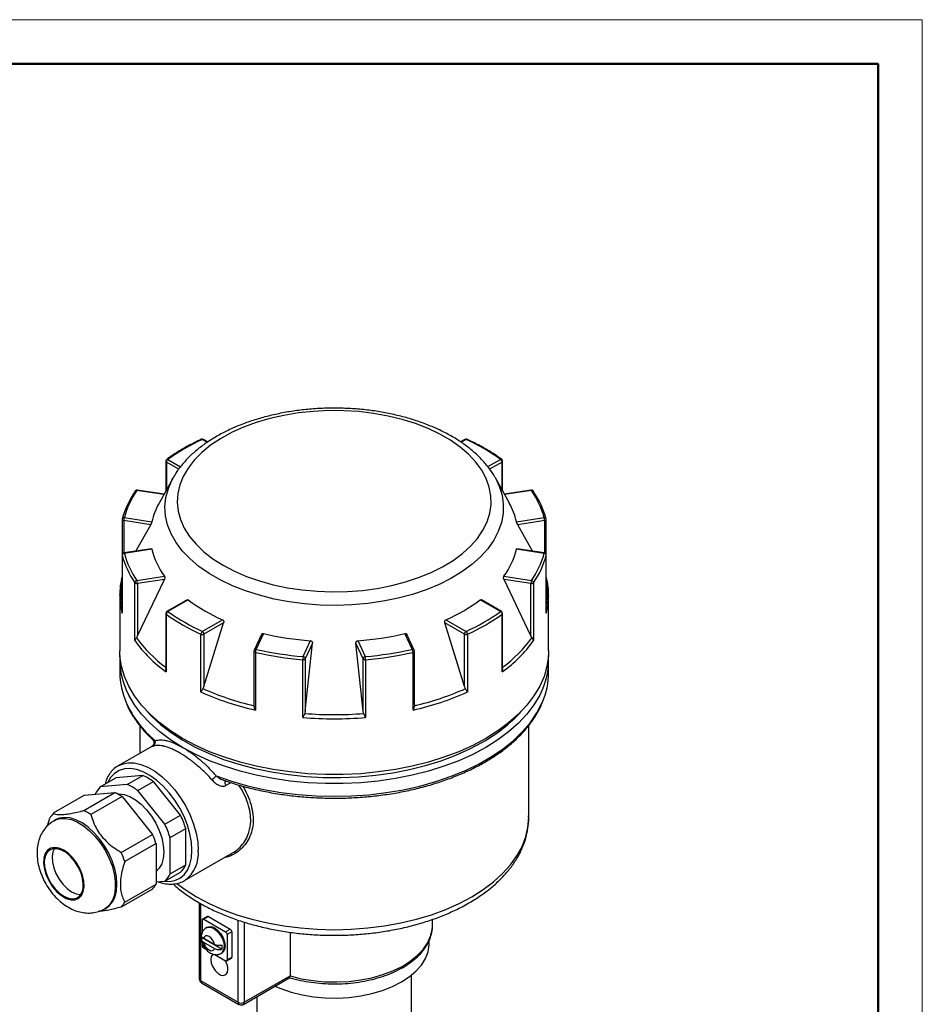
# Model space of a CAD drawing. Header units: millimetres. Extents: x 0 to 420, y 0 to 297.
# Tile 7 of 7: x 318 to 420, y 186 to 297. Entities that reach past the tile are written whole.
import ezdxf

# ---------------------------------------------------------------- set-up
doc = ezdxf.new("R2010")
doc.units = ezdxf.units.MM
doc.layers.add('ОСНОВНОЙ', color=7, linetype='Continuous', lineweight=25)

msp = doc.modelspace()

# ---------------------------------------------------------------- linework, layer by layer
at = {"color": 7, "linetype": 'Continuous', "lineweight": 18}
for p, q in [((0, 297), (420, 297)), ((420, 297), (420, 0))]:
    msp.add_line(p, q, dxfattribs=at)
at = {"color": 7, "linetype": 'Continuous', "lineweight": 50}
for p, q in [((415, 292), (20, 292)), ((415, 5), (415, 292))]:
    msp.add_line(p, q, dxfattribs=at)
at = {"color": 8, "linetype": 'Continuous', "lineweight": 25}
for p, q in [((339.12, 249.18), (338.56, 249.5)), ((368.39, 249.5), (367.84, 249.18)), ((335.9, 246.14), (334.5, 246.95)), ((334.5, 246.95), (334.5, 243.8)), ((334.68, 247.25), (336.11, 246.42)), ((370.86, 246.43), (372.28, 247.25)), ((372.46, 246.95), (371.06, 246.14)), ((372.46, 243.8), (372.46, 246.95)), ((334.21, 243.27), (331.16, 243.74)), ((375.8, 243.74), (372.75, 243.27)), ((329.67, 240.33), (329.67, 236.65)), ((377.29, 236.65), (377.29, 240.33)), ((329.49, 236.41), (329.49, 236.39)), ((377.47, 236.39), (377.47, 236.41)), ((341.79, 210.67), (341.24, 210.36)), ((338.36, 196.99), (338.36, 188.27)), ((342.61, 185.82), (342.61, 195.11)), ((343.31, 194.89), (343.31, 185.82))]:
    msp.add_line(p, q, dxfattribs=at)
at = {"color": 7, "linetype": 'Continuous', "lineweight": 25}
for p, q in [((339.19, 249.22), (338.69, 249.51)), ((368.27, 249.51), (367.77, 249.22)), ((334.43, 247.05), (334.43, 243.66)), ((372.53, 243.66), (372.53, 247.05)), ((335.25, 245.15), (333.67, 242.3)), ((335.25, 245.15), (335.28, 245.2)), ((373.29, 242.3), (371.71, 245.15)), ((334.23, 243.31), (331.2, 243.78)), ((375.76, 243.78), (372.73, 243.31)), ((329.74, 240.67), (332.85, 240.19)), ((374.1, 240.19), (377.22, 240.67)), ((329.49, 240.47), (329.49, 236.41)), ((332.72, 239.86), (329.67, 240.33)), ((331.04, 236.86), (332.72, 239.86)), ((377.29, 240.33), (374.24, 239.86)), ((375.92, 236.86), (374.24, 239.86)), ((377.47, 236.41), (377.47, 240.47)), ((329.49, 236.41), (329.49, 229.94)), ((329.49, 236.39), (329.49, 229.85)), ((332.81, 237.14), (329.7, 236.66)), ((332.85, 237.1), (329.74, 236.61)), ((377.22, 236.61), (374.1, 237.1)), ((377.26, 236.66), (374.14, 237.14)), ((377.47, 229.94), (377.47, 236.41)), ((377.47, 229.85), (377.47, 236.39)), ((331.16, 233.55), (334.28, 234.03)), ((372.68, 234.03), (375.8, 233.55)), ((330.93, 226.75), (330.93, 233.29)), ((331.23, 227.29), (334.27, 233.67)), ((334.27, 233.67), (331.23, 233.2)), ((331.23, 233.2), (331.23, 227.29)), ((375.73, 227.29), (372.69, 233.67)), ((375.73, 233.2), (372.69, 233.67)), ((375.73, 227.29), (375.73, 233.2)), ((376.03, 233.29), (376.03, 226.75)), ((329.23, 231.9), (329.23, 231.95)), ((329.23, 231.9), (329.23, 225.58)), ((377.73, 225.58), (377.73, 231.9)), ((377.73, 231.9), (377.73, 231.85)), ((336.83, 231.36), (334.55, 230.04)), ((336.96, 231.35), (334.68, 230.03)), ((372.28, 230.03), (370, 231.35)), ((372.41, 230.04), (370.13, 231.36)), ((334.43, 229.83), (334.43, 223.58)), ((334.48, 229.74), (334.48, 223.2)), ((372.48, 223.2), (372.48, 229.74)), ((372.53, 223.58), (372.53, 229.83)), ((338.56, 227.79), (340.85, 229.1)), ((338.74, 221.57), (340.97, 228.77)), ((340.97, 228.77), (338.74, 227.48)), ((368.22, 221.57), (365.99, 228.77)), ((368.22, 227.48), (365.99, 228.77)), ((366.11, 229.1), (368.39, 227.79)), ((331.23, 227.29), (331.1, 227.07)), ((338.41, 220.93), (338.41, 227.47)), ((338.74, 227.48), (338.74, 221.57)), ((345.25, 227.44), (344.43, 225.66)), ((345.49, 227.56), (344.65, 225.76)), ((362.31, 225.76), (361.47, 227.56)), ((362.53, 225.66), (361.71, 227.44)), ((368.22, 221.57), (368.22, 227.48)), ((368.55, 227.47), (368.55, 220.93)), ((375.86, 227.07), (375.73, 227.29)), ((349.96, 224.94), (350.8, 226.74)), ((350.21, 218.78), (351.02, 226.45)), ((351.02, 226.45), (350.21, 224.7)), ((356.75, 218.78), (355.94, 226.45)), ((356.75, 224.7), (355.94, 226.45)), ((356.16, 226.74), (356.99, 224.94)), ((344.4, 225.55), (344.4, 219.53)), ((344.56, 225.42), (344.56, 218.88)), ((362.4, 218.88), (362.4, 225.42)), ((362.56, 219.53), (362.56, 225.55)), ((329.23, 224.56), (329.23, 223.13)), ((349.93, 218.05), (349.93, 224.59)), ((350.21, 224.7), (350.21, 218.78)), ((356.75, 218.78), (356.75, 224.7)), ((357.03, 224.59), (357.03, 218.05)), ((377.73, 223.13), (377.73, 224.56)), ((338.74, 221.57), (338.63, 221.31)), ((368.33, 221.31), (368.22, 221.57)), ((344.41, 219.38), (344.41, 219.53)), ((362.55, 219.53), (362.55, 219.38)), ((350.21, 218.78), (350.14, 218.5)), ((356.81, 218.5), (356.75, 218.78)), ((331.48, 217.13), (331.48, 213.98)), ((375.48, 206.73), (375.48, 217.14)), ((332.85, 214.78), (329.05, 212.58)), ((327.02, 210.19), (328.79, 211.21)), ((331.85, 211.48), (328.79, 211.21)), ((330.08, 210.46), (331.85, 211.48)), ((331.27, 209.78), (333.03, 210.8)), ((336.09, 206.99), (333.03, 210.8)), ((325.15, 207.52), (328.68, 209.56)), ((325.24, 209.26), (328.68, 209.56)), ((330.08, 210.46), (327.02, 210.19)), ((334.33, 205.97), (331.27, 209.78)), ((325.24, 209.26), (321.71, 207.21)), ((329.49, 209.1), (325.95, 207.06)), ((329.49, 209.1), (332.93, 204.82)), ((321.05, 205.79), (321.31, 206.64)), ((321.97, 206.47), (321.79, 206.37)), ((334.33, 205.97), (336.09, 206.99)), ((334.92, 204.45), (336.69, 205.47)), ((336.69, 201.39), (336.69, 205.47)), ((329.39, 202.78), (332.93, 204.82)), ((334.92, 200.37), (334.92, 204.45)), ((333.33, 203.79), (329.79, 201.74)), ((333.33, 203.79), (333.33, 199.2)), ((336.55, 199.59), (341.98, 202.73)), ((334.33, 199.53), (336.09, 200.55)), ((334.92, 200.37), (336.69, 201.39)), ((333.33, 199.44), (334.33, 199.53)), ((332.93, 198.63), (329.39, 196.59)), ((329.79, 197.16), (333.33, 199.2)), ((327.54, 196.41), (327.72, 196.51)), ((338.22, 197.08), (338.22, 188.48)), ((338.54, 195.11), (338.54, 193.69)), ((339.12, 195.53), (338.59, 195.23)), ((339.25, 195.52), (338.72, 195.21)), ((338.72, 195.21), (341.19, 193.78)), ((339.25, 195.52), (341.72, 194.09)), ((364.6, 194.54), (364.6, 195.21)), ((339.12, 194.32), (339.01, 194.26)), ((341.19, 193.78), (341.72, 194.09)), ((364.6, 194.32), (364.6, 194.54)), ((338.54, 193.14), (340.81, 191.82)), ((339.94, 192.36), (338.69, 193.08)), ((341.9, 193.78), (341.37, 193.48)), ((341.37, 193.48), (341.37, 190.62)), ((341.9, 193.78), (341.9, 190.93)), ((348.49, 193.75), (348.49, 188.81)), ((364.23, 192.51), (364.23, 192.85)), ((338.54, 192.65), (338.54, 192.25)), ((338.69, 192.63), (339.94, 191.91)), ((338.72, 191.95), (339.06, 191.75)), ((339.97, 191.22), (341.19, 190.52)), ((340.69, 191.35), (340.79, 191.42)), ((341.32, 190.51), (341.85, 190.81)), ((341.37, 190.62), (341.9, 190.93)), ((343.21, 185.59), (348.45, 188.62)), ((343.31, 185.82), (348.49, 188.81)), ((362.23, 182.1), (362.23, 188.9)), ((338.36, 188.27), (342.61, 185.82)), ((338.47, 188.04), (342.71, 185.59)), ((344.73, 186.47), (344.73, 182.1))]:
    msp.add_line(p, q, dxfattribs=at)
at = {"color": 7, "linetype": 'Continuous', "lineweight": 25, "flags": 128}
for points in [[(340.92, 235.27), (342.19, 234.6), (343.57, 234.01), (345.03, 233.5), (346.58, 233.07), (348.19, 232.73), (349.86, 232.48), (351.55, 232.33), (353.26, 232.27), (354.98, 232.3), (356.68, 232.43), (358.35, 232.66), (359.98, 232.98), (361.54, 233.38), (363.03, 233.88), (364.43, 234.45), (365.73, 235.1), (366.92, 235.81), (367.98, 236.59), (368.9, 237.43), (369.68, 238.31), (370.31, 239.23), (370.78, 240.19), (371.09, 241.16), (371.23, 242.15), (371.21, 243.14), (371.02, 244.12), (370.67, 245.1), (370.16, 246.04), (369.5, 246.95), (368.68, 247.83), (367.72, 248.65), (366.63, 249.41), (365.42, 250.11), (364.09, 250.74), (362.67, 251.3), (361.16, 251.77), (359.58, 252.15), (357.94, 252.45), (356.26, 252.65), (354.55, 252.76), (352.84, 252.77), (351.12, 252.68), (349.44, 252.51), (347.79, 252.23), (346.19, 251.87), (344.66, 251.42), (343.21, 250.89), (341.86, 250.28), (340.62, 249.59), (339.5, 248.85), (338.5, 248.04), (337.65, 247.18), (336.95, 246.27), (336.4, 245.33), (336.01, 244.37), (335.78, 243.39), (335.72, 242.4), (335.82, 241.41), (336.09, 240.43), (336.52, 239.47), (337.11, 238.54), (337.85, 237.65), (338.74, 236.8), (339.76, 236), (340.92, 235.27)], [(371.66, 245.23), (371.67, 245.22), (371.71, 245.15)], [(336.33, 215.68), (334.97, 216.53), (333.74, 217.44), (332.65, 218.41), (331.69, 219.43), (330.89, 220.49), (330.24, 221.58), (329.75, 222.7), (329.42, 223.85), (329.25, 225), (329.23, 225.58)], [(377.73, 225.58), (377.71, 225), (377.54, 223.85), (377.21, 222.7), (376.72, 221.58), (376.07, 220.49), (375.27, 219.43), (374.31, 218.41), (373.21, 217.44), (371.98, 216.53), (370.63, 215.68), (369.15, 214.89), (367.57, 214.18), (365.89, 213.55), (364.13, 213), (362.29, 212.54), (360.4, 212.16), (358.46, 211.88), (356.48, 211.69), (354.48, 211.59), (352.48, 211.59), (350.48, 211.69), (348.5, 211.88), (346.56, 212.16), (344.66, 212.54), (342.83, 213), (341.07, 213.55), (339.39, 214.18), (337.81, 214.89), (336.33, 215.68)], [(328.96, 209.42), (329.1, 209.42), (329.71, 209.35), (330.35, 209.11), (331, 208.74), (331.64, 208.23), (332.25, 207.6), (332.81, 206.89), (333.29, 206.1), (333.68, 205.27), (333.97, 204.43), (334.15, 203.6), (334.21, 202.82), (334.15, 202.1), (333.97, 201.48), (333.68, 200.98), (333.33, 200.63)], [(328.36, 201.81), (327.97, 202.69), (327.48, 203.53), (326.92, 204.32), (326.3, 205.03), (325.64, 205.63), (324.96, 206.12), (324.27, 206.47), (323.6, 206.68), (322.96, 206.74), (322.38, 206.65), (321.97, 206.47)], [(320.91, 200.19), (321.23, 199.51), (321.63, 198.88), (322.11, 198.33), (322.63, 197.89), (323.16, 197.58), (323.68, 197.42), (324.16, 197.42), (324.57, 197.58), (324.89, 197.89), (325.1, 198.34), (325.19, 198.89), (325.16, 199.52), (325.01, 200.2), (324.74, 200.89), (324.37, 201.55), (323.93, 202.15), (323.43, 202.65), (322.9, 203.02), (322.37, 203.26), (321.87, 203.34), (321.42, 203.26), (321.05, 203.02), (320.79, 202.64), (320.63, 202.14), (320.6, 201.54), (320.7, 200.88), (320.91, 200.19)], [(324.81, 200.54), (324.5, 201.19), (324.11, 201.8), (323.65, 202.33), (323.15, 202.76), (322.64, 203.05), (322.14, 203.2), (321.68, 203.2), (321.29, 203.05), (320.98, 202.75), (320.78, 202.32), (320.69, 201.79), (320.72, 201.18), (320.87, 200.53), (321.12, 199.87), (321.48, 199.24), (321.9, 198.66), (322.39, 198.18), (322.9, 197.82), (323.41, 197.59), (323.89, 197.52), (324.32, 197.6), (324.67, 197.82), (324.93, 198.19), (325.07, 198.67), (325.1, 199.24), (325.01, 199.88), (324.81, 200.54)], [(321.84, 203.22), (321.66, 202.83), (321.57, 202.3), (321.6, 201.69), (321.75, 201.04), (322.01, 200.38), (322.36, 199.75), (322.79, 199.17), (323.27, 198.69), (323.78, 198.33), (324.29, 198.1), (324.77, 198.03), (324.84, 198.03)], [(327.72, 196.51), (328.04, 196.75), (328.42, 197.2), (328.69, 197.77), (328.86, 198.45), (328.91, 199.21), (328.84, 200.04), (328.66, 200.92), (328.36, 201.81)], [(339.12, 194.32), (339.26, 194.37), (339.59, 194.38), (339.96, 194.23), (340.32, 193.96), (340.65, 193.57), (340.91, 193.12), (341.08, 192.64), (341.14, 192.18)], [(339.94, 192.36), (339.85, 192.63), (339.71, 192.88), (339.52, 193.1), (339.32, 193.25), (339.12, 193.33), (338.93, 193.33), (338.79, 193.24), (338.69, 193.08)], [(338.69, 192.63), (338.79, 192.37), (338.93, 192.11), (339.12, 191.9), (339.32, 191.74), (339.52, 191.66), (339.71, 191.67), (339.85, 191.75), (339.94, 191.91)], [(346.78, 187.65), (347.44, 187.37), (348.6, 186.98), (349.84, 186.67), (351.13, 186.45), (352.47, 186.33), (353.82, 186.3), (355.16, 186.38), (356.48, 186.55), (357.75, 186.81), (358.95, 187.17), (360.07, 187.6), (361.08, 188.12), (361.97, 188.7), (362.73, 189.35), (363.34, 190.04), (363.8, 190.78), (364.1, 191.54), (364.22, 192.31), (364.23, 192.51)], [(339.8, 191.3), (339.74, 191.26), (339.57, 191.02), (339.51, 190.67), (339.57, 190.25), (339.74, 189.82), (340, 189.42), (340.32, 189.1), (340.65, 188.91), (340.97, 188.86), (341.23, 188.96), (341.4, 189.2), (341.46, 189.55), (341.46, 189.55)]]:
    msp.add_lwpolyline(points, dxfattribs=at)
at = {"color": 8, "linetype": 'Continuous', "lineweight": 25, "flags": 128}
for points in [[(371.71, 245.15), (372.15, 244.22), (372.46, 243.2), (372.61, 242.17), (372.59, 241.13), (372.4, 240.1), (372.04, 239.09), (371.52, 238.1), (370.85, 237.14), (370.02, 236.22), (369.04, 235.35), (367.93, 234.54), (366.69, 233.79), (365.34, 233.11), (363.88, 232.5), (362.33, 231.98), (360.7, 231.55), (359.01, 231.2), (357.27, 230.95), (355.49, 230.79), (353.7, 230.73), (351.91, 230.77), (350.13, 230.9), (348.38, 231.13), (346.68, 231.45), (345.03, 231.87), (343.46, 232.37), (341.98, 232.95), (340.59, 233.61), (339.32, 234.34), (338.18, 235.14), (337.17, 236), (336.3, 236.9), (335.59, 237.85), (335.03, 238.84), (334.63, 239.85), (334.4, 240.88), (334.34, 241.91), (334.44, 242.94), (334.72, 243.97), (335.15, 244.97), (335.25, 245.15)], [(331.16, 243.74), (331.17, 243.76), (331.19, 243.78), (331.2, 243.78), (331.2, 243.78)], [(375.8, 243.74), (375.78, 243.76), (375.77, 243.78), (375.76, 243.78), (375.76, 243.78)], [(329.49, 240.47), (329.49, 240.46), (329.49, 240.44), (329.51, 240.41), (329.53, 240.39), (329.56, 240.37), (329.59, 240.35), (329.63, 240.34), (329.67, 240.33)], [(377.29, 240.33), (377.33, 240.34), (377.37, 240.35), (377.4, 240.37), (377.43, 240.39), (377.45, 240.41), (377.46, 240.44), (377.47, 240.46), (377.47, 240.47)], [(329.74, 236.61), (329.73, 236.64), (329.71, 236.65), (329.7, 236.66), (329.7, 236.66)], [(377.22, 236.61), (377.23, 236.64), (377.25, 236.65), (377.26, 236.66), (377.26, 236.66)], [(362.4, 225.42), (362.44, 225.43), (362.47, 225.45), (362.51, 225.47), (362.53, 225.49), (362.55, 225.51), (362.55, 225.54), (362.56, 225.55)], [(336.33, 214.66), (334.97, 215.51), (333.74, 216.42), (332.65, 217.39), (331.69, 218.41), (330.89, 219.47), (330.24, 220.56), (329.94, 221.2)], [(376.98, 221.11), (376.72, 220.56), (376.07, 219.47), (375.27, 218.41), (374.31, 217.39), (373.21, 216.42), (371.98, 215.51), (370.63, 214.66), (369.15, 213.87), (367.57, 213.16), (365.89, 212.53), (364.13, 211.98), (362.29, 211.52), (360.4, 211.14), (358.46, 210.86), (356.48, 210.67), (354.48, 210.57), (352.48, 210.57), (350.48, 210.67), (348.5, 210.86), (346.56, 211.14), (344.66, 211.52), (342.83, 211.98), (341.07, 212.53), (339.39, 213.16), (337.81, 213.87), (336.33, 214.66)], [(340.14, 211.44), (341.86, 210.84), (343.66, 210.33), (345.53, 209.9), (347.45, 209.57), (349.42, 209.33), (351.41, 209.18), (353.41, 209.13), (355.42, 209.17), (357.41, 209.31), (359.37, 209.55), (361.3, 209.88), (363.17, 210.29), (364.97, 210.8), (366.7, 211.39), (368.33, 212.06), (369.87, 212.81), (371.29, 213.63), (372.59, 214.51), (373.76, 215.45), (374.79, 216.45), (375.67, 217.49), (376.4, 218.56), (376.98, 219.67), (377.03, 219.79)], [(332.32, 218.74), (332.79, 218.23), (333.84, 217.26), (335.02, 216.34), (336.34, 215.48), (337.77, 214.68), (339.32, 213.96), (340.96, 213.31), (342.7, 212.75), (344.51, 212.27), (346.38, 211.88), (348.3, 211.58), (350.26, 211.38), (352.24, 211.27), (354.23, 211.26), (356.21, 211.35), (358.17, 211.53), (360.11, 211.8), (361.99, 212.17), (363.82, 212.62), (365.57, 213.16), (367.24, 213.79), (368.81, 214.49), (370.27, 215.27)], [(329.04, 212.58), (329.49, 212.78), (330.14, 212.92), (330.86, 212.9), (331.62, 212.74), (332.4, 212.42), (333.19, 211.96), (333.98, 211.37), (334.73, 210.67), (335.45, 209.86), (336.1, 208.96), (336.68, 208.01), (337.18, 207), (337.57, 205.98), (337.86, 204.96), (338.04, 203.97), (338.1, 203.02)], [(337.39, 203.02), (337.33, 203.93), (337.16, 204.88), (336.88, 205.86), (336.49, 206.83), (336.01, 207.79), (335.44, 208.69), (334.81, 209.54), (334.12, 210.29), (333.38, 210.95), (332.63, 211.48), (331.87, 211.89), (331.13, 212.15), (330.42, 212.27), (329.75, 212.23), (329.15, 212.05), (328.62, 211.72), (328.19, 211.26), (327.85, 210.67)], [(341.24, 210.36), (341.18, 210.49), (341.16, 210.61), (341.16, 210.73), (341.18, 210.83), (341.24, 210.89), (341.25, 210.9)], [(321.79, 206.37), (321.94, 206.45), (322.48, 206.61), (323.1, 206.63), (323.75, 206.49), (324.43, 206.21), (325.12, 205.79), (325.8, 205.24), (326.44, 204.59), (327.04, 203.84), (327.56, 203.02), (328, 202.15), (328.35, 201.26), (328.58, 200.37), (328.71, 199.52), (328.72, 198.72), (328.61, 197.99), (328.39, 197.36), (328.06, 196.85), (327.64, 196.47), (327.54, 196.41)], [(369.04, 197.75), (370.33, 198.57), (371.5, 199.45), (372.53, 200.38), (373.42, 201.37), (374.15, 202.39), (374.73, 203.45), (375.14, 204.53), (375.4, 205.63), (375.48, 206.73)], [(334.22, 199.52), (334.81, 199.49), (335.44, 199.6), (336.01, 199.86), (336.49, 200.25), (336.88, 200.78), (337.16, 201.43), (337.33, 202.18), (337.39, 203.02)], [(335.69, 199.26), (336.63, 198.57), (337.92, 197.75), (339.34, 197), (340.86, 196.33), (342.48, 195.73), (344.18, 195.22), (345.95, 194.8), (347.79, 194.47), (349.66, 194.23), (351.56, 194.08), (353.48, 194.03), (355.4, 194.08), (357.3, 194.23), (359.17, 194.47), (361, 194.8), (362.78, 195.22), (364.48, 195.73), (366.1, 196.33), (367.62, 197), (369.04, 197.75)], [(339.02, 194.26), (339.15, 194.31), (339.48, 194.32), (339.85, 194.17), (340.22, 193.89), (340.55, 193.51), (340.81, 193.06), (340.98, 192.58), (341.03, 192.12)], [(348.49, 188.8), (349.74, 188.49), (351.05, 188.27), (352.4, 188.14), (353.76, 188.12), (355.12, 188.18), (356.45, 188.35), (357.74, 188.6), (358.97, 188.95), (360.11, 189.38), (361.15, 189.89), (362.08, 190.46), (362.88, 191.1), (363.54, 191.79), (364.04, 192.52), (364.39, 193.29), (364.57, 194.07), (364.6, 194.32)]]:
    msp.add_lwpolyline(points, dxfattribs=at)
at = {"color": 7, "linetype": 'Continuous', "lineweight": 25}
for centre, radius, start, end in [((347.86, 228.91), 22.59, 114.2933, 125.7014), ((338.56, 249.29), 0.25, 60.0027, 114.6025), ((368.39, 249.29), 0.25, 65.3975, 119.9973), ((359.1, 228.91), 22.59, 54.2986, 65.7067), ((334.68, 247.05), 0.25, 126.048, 180), ((334.88, 246.93), 0.384, 122.6055, 177.3945), ((372.08, 246.93), 0.384, 2.6055, 57.3945), ((372.28, 247.05), 0.25, 0, 53.952), ((338.97, 237.97), 9.8, 145.0677, 165.1354), ((339.12, 238.18), 9.7, 145.0677, 165.1354), ((331.08, 243.59), 0.153, 145.9841, 180.8886), ((331.16, 243.53), 0.25, 81.207, 145.5839), ((375.8, 243.53), 0.25, 34.4161, 98.793), ((367.84, 238.18), 9.7, 14.8646, 34.9323), ((375.88, 243.59), 0.153, 359.1114, 34.0159), ((367.99, 237.97), 9.8, 14.8646, 34.9323), ((340.65, 238.39), 8, 150.7195, 167.0124), ((366.31, 238.39), 8, 12.9876, 29.2805), ((330.63, 240.33), 0.954, 158.7728, 179.8941), ((376.33, 240.33), 0.954, 0.1059, 21.2272), ((329.74, 240.47), 0.25, 165.6178, 180), ((377.22, 240.47), 0.25, 0, 14.3822), ((329.74, 236.41), 0.25, 98.793, 180), ((329.74, 236.36), 0.253, 91.0134, 173.6471), ((338.97, 238.9), 9.8, 194.8646, 214.9323), ((339.12, 239.1), 9.7, 194.8646, 214.9323), ((341.05, 239.04), 8.42, 193.3183, 216.4786), ((365.91, 239.04), 8.42, 323.5214, 346.6817), ((367.84, 239.1), 9.7, 325.0677, 345.1354), ((367.99, 238.9), 9.8, 325.0677, 345.1354), ((377.22, 236.36), 0.253, 6.3529, 88.9866), ((377.22, 236.41), 0.25, 0, 81.207), ((331.22, 233.26), 0.29, 101.2547, 174.5295), ((331.15, 233.51), 0.317, 224.6158, 282.9898), ((330.27, 233.2), 0.954, 0.1059, 21.2272), ((376.69, 233.2), 0.954, 158.7728, 179.8941), ((375.8, 233.51), 0.317, 257.0102, 315.3842), ((375.74, 233.26), 0.29, 5.4705, 78.7453), ((348.62, 247.06), 19.57, 233.4135, 246.5918), ((358.34, 247.06), 19.57, 293.4082, 306.5865), ((334.68, 229.83), 0.25, 119.9973, 180), ((334.83, 229.72), 0.351, 116.082, 176.5413), ((347.8, 248.28), 22.83, 234.2986, 245.7067), ((347.86, 248.38), 22.59, 234.2986, 245.7067), ((359.1, 248.38), 22.59, 294.2933, 305.7014), ((359.16, 248.28), 22.83, 294.2933, 305.7014), ((372.13, 229.72), 0.351, 3.4587, 63.918), ((372.28, 229.83), 0.25, 0, 60.0027), ((338.84, 227.46), 0.429, 129.6196, 178.1925), ((338.56, 227.83), 0.389, 246.6489, 297.1522), ((338.36, 227.46), 0.384, 2.6055, 57.3945), ((353.25, 260.17), 33.53, 256.6089, 265.805), ((353.71, 260.17), 33.53, 274.195, 283.3911), ((368.6, 227.46), 0.384, 122.6055, 177.3945), ((368.39, 227.83), 0.389, 242.8478, 293.3511), ((368.12, 227.46), 0.429, 1.8075, 50.3804), ((343.06, 235.33), 14.86, 215.2743, 234.7319), ((343.09, 235.73), 14.79, 215.8294, 234.1768), ((363.9, 235.33), 14.86, 305.2681, 324.7257), ((363.86, 235.73), 14.79, 305.8232, 324.1706), ((337.7, 224.58), 8.47, 176.7219, 203.5826), ((344.65, 225.55), 0.25, 155.1015, 180), ((345.24, 225.42), 0.685, 149.9575, 179.6353), ((353.21, 263.58), 39.13, 257.2266, 265.1874), ((353.21, 263.52), 38.72, 257.2266, 265.1874), ((353.74, 263.52), 38.72, 274.8126, 282.7734), ((353.75, 263.58), 39.13, 274.8126, 282.7734), ((361.71, 225.42), 0.685, 0.3647, 30.0425), ((362.31, 225.55), 0.25, 0, 24.8985), ((369.25, 224.58), 8.48, 335.8415, 3.2649), ((351.59, 224.59), 1.66, 167.9521, 179.9995), ((349.98, 224.87), 0.284, 259.1604, 322.3591), ((349.94, 224.67), 0.271, 6.0231, 83.9752), ((357.02, 224.67), 0.271, 96.0248, 173.9769), ((356.98, 224.87), 0.284, 217.6409, 280.8396), ((355.37, 224.59), 1.66, 0.0005, 12.0479), ((337.68, 223.16), 8.45, 180.1889, 203.861), ((369.29, 223.15), 8.44, 336.4814, 359.8198), ((351.5, 249.95), 31.83, 245.7222, 257.4116), ((351.5, 250.29), 31.71, 246.0566, 257.0773), ((355.46, 249.95), 31.83, 282.5884, 294.2778), ((355.46, 250.29), 31.71, 282.9227, 293.9434), ((353.48, 260.04), 41.67, 265.4087, 274.5913), ((353.48, 259.73), 41.83, 265.1302, 274.8698), ((332.77, 215.24), 0.494, 301.8725, 22.0731), ((329.4, 205.88), 6.11, 53.6018, 66.4036), ((467.21, 65.37), 193.6, 131.0202, 131.2149), ((328.84, 208.29), 2.63, 133.6515, 156.1472), ((325.97, 203.94), 6.24, 55.7454, 64.26), ((327.64, 204.86), 6.11, 53.6018, 66.4036), ((323.68, 205.4), 2.67, 137.4038, 152.3948), ((322.44, 201.9), 6.24, 55.7454, 64.26), ((326.65, 202.45), 10.48, 16.7391, 25.6722), ((324.88, 201.43), 10.48, 16.7391, 25.6722), ((323.16, 200.44), 10.7, 18.235, 24.1764), ((319.63, 198.4), 10.7, 18.235, 24.1764), ((334.28, 202.45), 2.63, 313.6515, 336.1472), ((332.51, 201.43), 2.63, 313.6515, 336.1472), ((330.96, 200.44), 2.67, 317.4038, 332.3948), ((327.42, 198.4), 2.67, 317.4038, 332.3948), ((338.65, 195.13), 0.109, 50.7967, 189.214), ((339.18, 195.42), 0.126, 54.3824, 114.3071), ((341.52, 193.77), 0.384, 2.6055, 57.3945), ((340.99, 193.46), 0.384, 2.6055, 57.3945), ((338.93, 192.27), 0.384, 182.6055, 237.3945), ((340.33, 192.09), 0.814, 304.5077, 6.8045), ((339.29, 192.05), 1.53, 351.5797, 8.4203), ((339.41, 189.46), 2.05, 2.442, 31.7199), ((341.26, 190.6), 0.109, 230.7967, 9.214), ((341.78, 190.91), 0.12, 304.0564, 7.2558), ((338.72, 188.48), 0.5, 180, 240.0027), ((342.96, 186.51), 0.769, 242.6097, 297.3903), ((342.96, 186.03), 0.5, 240.0027, 299.9973)]:
    msp.add_arc(centre, radius, start, end, dxfattribs=at)
at = {"color": 8, "linetype": 'Continuous', "lineweight": 25}
for centre, radius, start, end in [((338.49, 249.42), 0.105, 46.8964, 108.0445), ((338.64, 249.39), 0.126, 65.6929, 125.6176), ((368.32, 249.39), 0.126, 54.3824, 114.3071), ((368.46, 249.42), 0.105, 71.9554, 133.1036), ((334.55, 247.06), 0.125, 185.4314, 245.8887), ((334.6, 247.13), 0.141, 59.3984, 122.1625), ((372.35, 247.13), 0.141, 57.8375, 120.6016), ((372.41, 247.06), 0.121, 293.2091, 355.4708), ((331.1, 243.56), 0.19, 72.4521, 141.4371), ((375.85, 243.56), 0.19, 38.5629, 107.5479), ((329.7, 240.46), 0.215, 79.6026, 161.1836), ((377.26, 240.46), 0.215, 18.8164, 100.3974), ((337.44, 232.3), 8.11, 168.7372, 191.2628), ((369.51, 232.3), 8.11, 348.7372, 11.2628), ((337.47, 231.91), 8.24, 180.061, 194.4731), ((369.49, 231.91), 8.24, 345.5283, 359.5887), ((334.54, 229.84), 0.114, 183.6488, 238.5794), ((334.6, 229.93), 0.126, 54.3824, 114.3071), ((372.36, 229.93), 0.126, 65.6929, 125.6176), ((372.42, 229.84), 0.114, 301.4206, 356.3512), ((344.57, 225.6), 0.177, 193.8224, 265.5066), ((344.6, 225.56), 0.2, 75.387, 151.733), ((362.36, 225.56), 0.2, 28.267, 104.613), ((341.06, 224.79), 12.21, 204.436, 230.0372), ((361.84, 230.36), 17.29, 299.1837, 317.7576), ((334.4, 202.63), 3.72, 305.7273, 6.1263), ((340.23, 192.02), 0.813, 304.4083, 6.8144), ((338.47, 188.5), 0.251, 185.6948, 245.6253), ((338.61, 188.25), 0.246, 173.7012, 234.9867), ((342.85, 185.8), 0.246, 173.7012, 234.9867), ((343.07, 185.8), 0.246, 305.0133, 6.2988)]:
    msp.add_arc(centre, radius, start, end, dxfattribs=at)
at = {"color": 7, "linetype": 'Continuous', "lineweight": 25}
for points, knots in [([(371.64, 245.23), (371.59, 245.33), (371.37, 245.77), (370.83, 246.49), (370.03, 247.41), (369.09, 248.27), (368.03, 249.08), (366.86, 249.83), (365.58, 250.51), (364.21, 251.11), (362.76, 251.64), (361.23, 252.09), (359.66, 252.46), (358.03, 252.74), (356.37, 252.93), (354.7, 253.04), (353.01, 253.06), (351.32, 252.99), (349.66, 252.84), (348.02, 252.59), (346.42, 252.26), (344.87, 251.85), (343.38, 251.36), (341.97, 250.78), (340.65, 250.14), (339.42, 249.41), (338.3, 248.62), (337.29, 247.76), (336.42, 246.85), (335.74, 245.99), (335.42, 245.43), (335.3, 245.21)], [0, 0, 0, 0, 0.010362, 0.044867, 0.079864, 0.11528, 0.150996, 0.186889, 0.222861, 0.25883, 0.294763, 0.330646, 0.366478, 0.402265, 0.438017, 0.473746, 0.509463, 0.545183, 0.580915, 0.616671, 0.652465, 0.688311, 0.724221, 0.760203, 0.796264, 0.832397, 0.868583, 0.904758, 0.940824, 0.976652, 1, 1, 1, 1]), ([(338.46, 249.52), (338.2, 249.4), (337.45, 249.05), (336.28, 248.41), (335.25, 247.76), (334.69, 247.36), (334.53, 247.25)], [0, 0, 0, 0, 0.17965, 0.521024, 0.862533, 1, 1, 1, 1]), ([(372.43, 247.25), (372.22, 247.4), (371.61, 247.83), (370.51, 248.51), (369.39, 249.11), (368.7, 249.43), (368.5, 249.52)], [0, 0, 0, 0, 0.179775, 0.52107, 0.862415, 1, 1, 1, 1]), ([(332.85, 240.19), (332.85, 240.17), (332.84, 240.14), (332.82, 240.07), (332.79, 240), (332.75, 239.92), (332.73, 239.88), (332.72, 239.86)], [0, 0, 0, 0, 0.191459, 0.382973, 0.574512, 0.775585, 1, 1, 1, 1]), ([(374.24, 239.86), (374.23, 239.88), (374.2, 239.93), (374.16, 240.01), (374.13, 240.09), (374.11, 240.15), (374.11, 240.18), (374.1, 240.19)], [0, 0, 0, 0, 0.233066, 0.466775, 0.683439, 0.881794, 1, 1, 1, 1]), ([(332.81, 237.13), (332.82, 237.14), (332.83, 237.14), (332.84, 237.13), (332.85, 237.1), (332.85, 237.1)], [0, 0, 0, 0, 0.191988, 0.698283, 1, 1, 1, 1]), ([(374.1, 237.1), (374.11, 237.11), (374.12, 237.13), (374.13, 237.14), (374.14, 237.14), (374.14, 237.14)], [0, 0, 0, 0, 0.489613, 0.979364, 1, 1, 1, 1]), ([(329.49, 234.02), (329.45, 233.86), (329.33, 233.32), (329.23, 232.63), (329.24, 232.1), (329.25, 231.95)], [0, 0, 0, 0, 0.2353723, 0.7909592, 1, 1, 1, 1]), ([(334.28, 234.03), (334.29, 234.01), (334.3, 233.98), (334.32, 233.91), (334.32, 233.83), (334.3, 233.75), (334.28, 233.7), (334.27, 233.67)], [0, 0, 0, 0, 0.191459, 0.382973, 0.574512, 0.775585, 1, 1, 1, 1]), ([(372.69, 233.67), (372.68, 233.7), (372.65, 233.76), (372.64, 233.85), (372.64, 233.93), (372.66, 233.99), (372.68, 234.02), (372.68, 234.03)], [0, 0, 0, 0, 0.2330663, 0.4667748, 0.6834394, 0.8817941, 1, 1, 1, 1]), ([(377.71, 231.84), (377.71, 232.08), (377.72, 232.7), (377.61, 233.43), (377.5, 233.92), (377.47, 234.03)], [0, 0, 0, 0, 0.325774, 0.848441, 1, 1, 1, 1]), ([(336.83, 231.36), (336.84, 231.36), (336.87, 231.38), (336.92, 231.37), (336.95, 231.36), (336.96, 231.35)], [0, 0, 0, 0, 0.351478, 0.757837, 1, 1, 1, 1]), ([(370, 231.35), (370.02, 231.36), (370.05, 231.38), (370.1, 231.38), (370.12, 231.36), (370.13, 231.36)], [0, 0, 0, 0, 0.3924943, 0.7850991, 1, 1, 1, 1]), ([(329.49, 229.85), (329.49, 229.85), (329.49, 229.88), (329.49, 229.91), (329.49, 229.94)], [0, 0, 0, 0, 0.0559509, 1, 1, 1, 1]), ([(377.47, 229.94), (377.47, 229.91), (377.47, 229.88), (377.47, 229.85), (377.47, 229.85)], [0, 0, 0, 0, 0.944049, 1, 1, 1, 1]), ([(340.85, 229.1), (340.87, 229.09), (340.91, 229.07), (340.95, 229.01), (340.98, 228.94), (340.99, 228.85), (340.98, 228.8), (340.97, 228.77)], [0, 0, 0, 0, 0.191459, 0.382973, 0.574512, 0.775585, 1, 1, 1, 1]), ([(365.99, 228.77), (365.98, 228.8), (365.97, 228.86), (365.98, 228.95), (366.02, 229.03), (366.07, 229.08), (366.1, 229.1), (366.11, 229.1)], [0, 0, 0, 0, 0.233066, 0.466775, 0.683439, 0.881794, 1, 1, 1, 1]), ([(345.25, 227.44), (345.27, 227.46), (345.29, 227.51), (345.37, 227.55), (345.43, 227.57), (345.47, 227.56), (345.49, 227.56)], [0, 0, 0, 0, 0.304372, 0.587026, 0.845792, 1, 1, 1, 1]), ([(361.47, 227.56), (361.5, 227.56), (361.54, 227.57), (361.61, 227.54), (361.67, 227.5), (361.7, 227.46), (361.71, 227.44)], [0, 0, 0, 0, 0.249708, 0.499486, 0.749298, 1, 1, 1, 1]), ([(331.1, 227.07), (331.04, 226.98), (330.97, 226.87), (330.94, 226.78), (330.93, 226.75), (330.93, 226.75)], [0, 0, 0, 0, 0.745349, 0.990854, 1, 1, 1, 1]), ([(350.8, 226.74), (350.82, 226.73), (350.88, 226.72), (350.94, 226.68), (350.99, 226.62), (351.02, 226.54), (351.02, 226.48), (351.02, 226.45)], [0, 0, 0, 0, 0.191459, 0.382973, 0.574512, 0.775585, 1, 1, 1, 1]), ([(355.94, 226.45), (355.94, 226.48), (355.94, 226.55), (355.97, 226.63), (356.03, 226.69), (356.1, 226.73), (356.14, 226.73), (356.16, 226.74)], [0, 0, 0, 0, 0.233066, 0.466775, 0.683439, 0.881794, 1, 1, 1, 1]), ([(376.03, 226.75), (376.03, 226.75), (376.02, 226.78), (375.99, 226.87), (375.91, 226.98), (375.86, 227.07)], [0, 0, 0, 0, 0.0091458, 0.2546505, 1, 1, 1, 1]), ([(334.48, 223.2), (334.48, 223.2), (334.47, 223.24), (334.44, 223.37), (334.44, 223.5), (334.44, 223.58)], [0, 0, 0, 0, 0.012745, 0.354853, 1, 1, 1, 1]), ([(372.52, 223.58), (372.52, 223.5), (372.52, 223.37), (372.49, 223.24), (372.48, 223.2), (372.48, 223.2)], [0, 0, 0, 0, 0.645147, 0.987255, 1, 1, 1, 1]), ([(338.63, 221.31), (338.57, 221.21), (338.49, 221.07), (338.42, 220.96), (338.41, 220.93), (338.41, 220.93)], [0, 0, 0, 0, 0.745349, 0.990854, 1, 1, 1, 1]), ([(368.55, 220.93), (368.55, 220.93), (368.53, 220.96), (368.47, 221.07), (368.39, 221.21), (368.33, 221.31)], [0, 0, 0, 0, 0.009146, 0.254651, 1, 1, 1, 1]), ([(329.99, 219.61), (330.04, 219.5), (330.23, 219.02), (330.7, 218.2), (331.42, 217.17), (332.16, 216.29), (332.72, 215.78), (332.94, 215.57)], [0, 0, 0, 0, 0.079416, 0.330485, 0.582609, 0.835693, 1, 1, 1, 1]), ([(341.04, 210.93), (341.36, 210.82), (342.22, 210.51), (343.7, 210.11), (345.46, 209.7), (347.27, 209.37), (349.12, 209.13), (350.99, 208.98), (352.89, 208.91), (354.78, 208.92), (356.67, 209.03), (358.53, 209.21), (360.37, 209.48), (362.17, 209.84), (363.91, 210.27), (365.59, 210.79), (367.19, 211.38), (368.72, 212.04), (370.15, 212.77), (371.48, 213.56), (372.7, 214.42), (373.81, 215.33), (374.79, 216.29), (375.64, 217.29), (376.34, 218.34), (376.79, 219.13), (376.96, 219.58), (376.99, 219.66)], [0, 0, 0, 0, 0.02469, 0.066694, 0.108685, 0.150662, 0.192629, 0.234589, 0.276544, 0.318498, 0.360454, 0.402413, 0.444379, 0.486355, 0.528344, 0.570349, 0.612373, 0.654417, 0.696482, 0.738566, 0.780665, 0.822765, 0.864844, 0.906874, 0.948816, 0.990627, 1, 1, 1, 1]), ([(344.56, 218.88), (344.56, 218.88), (344.54, 218.92), (344.47, 219.08), (344.44, 219.25), (344.41, 219.38)], [0, 0, 0, 0, 0.009146, 0.254651, 1, 1, 1, 1]), ([(350.14, 218.5), (350.09, 218.38), (350.02, 218.22), (349.95, 218.08), (349.93, 218.05), (349.93, 218.05)], [0, 0, 0, 0, 0.745349, 0.990854, 1, 1, 1, 1]), ([(357.03, 218.05), (357.03, 218.05), (357.01, 218.08), (356.93, 218.22), (356.87, 218.38), (356.81, 218.5)], [0, 0, 0, 0, 0.009146, 0.254651, 1, 1, 1, 1]), ([(362.55, 219.38), (362.52, 219.25), (362.48, 219.08), (362.42, 218.92), (362.4, 218.88), (362.4, 218.88)], [0, 0, 0, 0, 0.745349, 0.990854, 1, 1, 1, 1]), ([(332.93, 215.56), (332.94, 215.55), (333, 215.5), (333.06, 215.37), (333.09, 215.2), (333.07, 215.05), (333.02, 214.94), (332.95, 214.86), (332.9, 214.81), (332.86, 214.78), (332.85, 214.78)], [0, 0, 0, 0, 0.051576, 0.250641, 0.452587, 0.611714, 0.744874, 0.857063, 0.948508, 1, 1, 1, 1]), ([(333.22, 215.43), (333.42, 215.49), (333.63, 215.52), (333.97, 215.51), (334.08, 215.5), (334.33, 215.47), (334.46, 215.44), (334.85, 215.34), (335.13, 215.25), (335.56, 215.06), (335.71, 214.99), (336.02, 214.83), (336.17, 214.75), (336.33, 214.66)], [0, 0, 0, 0, 0.25, 0.25, 0.375, 0.375, 0.5, 0.5, 0.75, 0.75, 0.875, 0.875, 1, 1, 1, 1]), ([(339.65, 211), (339.36, 211.32), (339.07, 211.63), (338.46, 212.21), (338.15, 212.48), (337.68, 212.87), (337.52, 212.99), (337.21, 213.24), (337.05, 213.35), (336.58, 213.68), (336.28, 213.87), (335.83, 214.13), (335.68, 214.21), (335.39, 214.36), (335.25, 214.43), (334.83, 214.61), (334.57, 214.71), (334.2, 214.81), (334.08, 214.83), (333.84, 214.87), (333.73, 214.88), (333.41, 214.9), (333.21, 214.88), (333.03, 214.82)], [0, 0, 0, 0, 0.125, 0.125, 0.25, 0.25, 0.3125, 0.3125, 0.375, 0.375, 0.5, 0.5, 0.5625, 0.5625, 0.625, 0.625, 0.75, 0.75, 0.8125, 0.8125, 0.875, 0.875, 1, 1, 1, 1]), ([(336.33, 214.66), (336.65, 214.48), (336.97, 214.27), (337.45, 213.93), (337.62, 213.8), (337.95, 213.55), (338.11, 213.42), (338.6, 213.01), (338.92, 212.72), (339.54, 212.1), (339.85, 211.77), (340.14, 211.44)], [0, 0, 0, 0, 0.25, 0.25, 0.375, 0.375, 0.5, 0.5, 0.75, 0.75, 1, 1, 1, 1]), ([(329.04, 212.57), (329.03, 212.57), (328.82, 212.47), (328.48, 212.17), (328.05, 211.67), (327.73, 211.11), (327.61, 210.68), (327.56, 210.5)], [0, 0, 0, 0, 0.016269, 0.275446, 0.534117, 0.795838, 1, 1, 1, 1]), ([(339.65, 211), (339.76, 210.88), (339.88, 210.76), (340.07, 210.6), (340.14, 210.56), (340.27, 210.47), (340.34, 210.43), (340.48, 210.36), (340.55, 210.34), (340.69, 210.29), (340.77, 210.28), (340.91, 210.27), (340.98, 210.27), (341.11, 210.3), (341.18, 210.32), (341.24, 210.36)], [0, 0, 0, 0, 0.25, 0.25, 0.375, 0.375, 0.5, 0.5, 0.625, 0.625, 0.75, 0.75, 0.875, 0.875, 1, 1, 1, 1]), ([(321.71, 207.21), (321.87, 207.15), (322.13, 207.05), (322.75, 207.06), (323.53, 207.14), (324.38, 207.32), (325.02, 207.49), (325.15, 207.52)], [0, 0, 0, 0, 0.298211, 0.455577, 0.61288, 0.925569, 1, 1, 1, 1]), ([(321.8, 206.36), (321.7, 206.3), (321.38, 206.13), (320.94, 205.71), (320.5, 205.15), (320.18, 204.52), (319.96, 203.82), (319.86, 203.06), (319.87, 202.25), (319.99, 201.4), (320.18, 200.75), (320.31, 200.39), (320.34, 200.31)], [0, 0, 0, 0, 0.054877, 0.16219, 0.267564, 0.373318, 0.481753, 0.594942, 0.714042, 0.838312, 0.965088, 1, 1, 1, 1]), ([(325.95, 207.06), (326.04, 206.77), (326.22, 206.19), (326.63, 205.36), (327.16, 204.6), (327.8, 203.91), (328.56, 203.3), (329.11, 202.95), (329.39, 202.78)], [0, 0, 0, 0, 0.171208, 0.345582, 0.502778, 0.664853, 0.830722, 1, 1, 1, 1]), ([(368.72, 197.07), (368.95, 197.2), (369.62, 197.6), (370.64, 198.3), (371.73, 199.19), (372.7, 200.15), (373.54, 201.15), (374.23, 202.2), (374.78, 203.28), (375.17, 204.39), (375.41, 205.51), (375.5, 206.35), (375.47, 206.83), (375.46, 206.93)], [0, 0, 0, 0, 0.055185, 0.159443, 0.263765, 0.367887, 0.471541, 0.574399, 0.676143, 0.776565, 0.875664, 0.973685, 1, 1, 1, 1]), ([(341.97, 202.74), (342.02, 202.76), (342.34, 202.91), (342.83, 203.35), (343.39, 204.03), (343.77, 204.78), (343.89, 205.32), (343.94, 205.56)], [0, 0, 0, 0, 0.04456, 0.309089, 0.554197, 0.805643, 1, 1, 1, 1]), ([(329.79, 201.74), (329.69, 201.44), (329.5, 200.83), (329.33, 199.95), (329.27, 199.13), (329.33, 198.39), (329.51, 197.73), (329.7, 197.35), (329.79, 197.16)], [0, 0, 0, 0, 0.1712084, 0.3455817, 0.5027778, 0.6648534, 0.8307219, 1, 1, 1, 1]), ([(320.34, 200.31), (320.41, 200.15), (320.59, 199.7), (320.97, 199), (321.51, 198.24), (322.12, 197.54), (322.83, 196.93), (323.57, 196.46), (324.32, 196.13), (325.06, 195.95), (325.78, 195.9), (326.48, 195.99), (327.08, 196.16), (327.41, 196.35), (327.54, 196.43)], [0, 0, 0, 0, 0.054, 0.14889, 0.244207, 0.340719, 0.439342, 0.540741, 0.629195, 0.713514, 0.794353, 0.872879, 0.950174, 1, 1, 1, 1]), ([(333.58, 199.46), (333.6, 199.45), (333.89, 199.33), (334.42, 199.23), (335.16, 199.17), (335.85, 199.28), (336.32, 199.44), (336.53, 199.59), (336.57, 199.62)], [0, 0, 0, 0, 0.024784, 0.262204, 0.497763, 0.729259, 0.955465, 1, 1, 1, 1]), ([(335.26, 199.21), (335.46, 199.03), (336.01, 198.54), (337.02, 197.81), (338.28, 197.02), (339.65, 196.3), (341.11, 195.65), (342.65, 195.08), (344.27, 194.59), (345.94, 194.18), (347.66, 193.85), (349.42, 193.61), (351.21, 193.45), (353.01, 193.39), (354.81, 193.41), (356.6, 193.52), (358.38, 193.71), (360.12, 193.99), (361.82, 194.36), (363.47, 194.81), (365.05, 195.34), (366.55, 195.95), (367.77, 196.53), (368.47, 196.92), (368.72, 197.07)], [0, 0, 0, 0, 0.028238, 0.075409, 0.122738, 0.170132, 0.217513, 0.264851, 0.312134, 0.35936, 0.406536, 0.453669, 0.500772, 0.547857, 0.594937, 0.642024, 0.689129, 0.736264, 0.783443, 0.830679, 0.877985, 0.925369, 0.972836, 1, 1, 1, 1]), ([(329.39, 196.59), (328.9, 196.47), (328.16, 196.28), (327.34, 196.15), (327.02, 196.13), (326.87, 196.13)], [0, 0, 0, 0, 0.505641, 0.768607, 1, 1, 1, 1]), ([(339.03, 194.26), (339.02, 194.25), (338.88, 194.21), (338.7, 194), (338.52, 193.72), (338.49, 193.52), (338.48, 193.44)], [0, 0, 0, 0, 0.027023, 0.413521, 0.773522, 1, 1, 1, 1]), ([(348.43, 188.62), (348.44, 188.61), (348.84, 188.49), (349.65, 188.29), (350.88, 188.07), (352.14, 187.94), (353.43, 187.89), (354.71, 187.93), (355.97, 188.05), (357.21, 188.27), (358.39, 188.56), (359.52, 188.93), (360.56, 189.38), (361.51, 189.9), (362.36, 190.49), (363.08, 191.14), (363.68, 191.83), (364.14, 192.57), (364.44, 193.33), (364.59, 193.92), (364.58, 194.24), (364.58, 194.3)], [0, 0, 0, 0, 0.002595, 0.060587, 0.118542, 0.176455, 0.234344, 0.292229, 0.350129, 0.408059, 0.466043, 0.524101, 0.582249, 0.640497, 0.698834, 0.757195, 0.815424, 0.873294, 0.930546, 0.987032, 1, 1, 1, 1]), ([(338.54, 193.14), (338.47, 193.05), (338.45, 192.96), (338.49, 192.83), (338.52, 192.78), (338.59, 192.7), (338.64, 192.67), (338.69, 192.63)], [0, 0, 0, 0, 0.5, 0.5, 0.75, 0.75, 1, 1, 1, 1]), ([(338.69, 193.08), (338.69, 193.09), (338.61, 193.13), (338.51, 193.23), (338.45, 193.35), (338.47, 193.42), (338.48, 193.44)], [0, 0, 0, 0, 0.05378, 0.46592, 0.855077, 1, 1, 1, 1]), ([(338.47, 192.91), (338.47, 192.91), (338.48, 192.75), (338.59, 192.43), (338.82, 191.99), (339.16, 191.6), (339.55, 191.33), (339.96, 191.21), (340.35, 191.2), (340.57, 191.31), (340.68, 191.36)], [0, 0, 0, 0, 0.006058, 0.152384, 0.303338, 0.458326, 0.621948, 0.755563, 0.881344, 1, 1, 1, 1]), ([(340.81, 192.27), (340.67, 192.23), (340.51, 192.22), (340.27, 192.25), (340.2, 192.26), (340.06, 192.3), (340, 192.33), (339.94, 192.36)], [0, 0, 0, 0, 0.5, 0.5, 0.75, 0.75, 1, 1, 1, 1]), ([(339.94, 191.91), (340, 191.88), (340.06, 191.85), (340.2, 191.81), (340.28, 191.8), (340.43, 191.78), (340.51, 191.78), (340.66, 191.79), (340.74, 191.8), (340.81, 191.82)], [0, 0, 0, 0, 0.25, 0.25, 0.5, 0.5, 0.75, 0.75, 1, 1, 1, 1]), ([(348.45, 188.62), (348.45, 188.62), (348.46, 188.62), (348.47, 188.66), (348.48, 188.73), (348.49, 188.79), (348.49, 188.8)], [0, 0, 0, 0, 0.0648355, 0.4859765, 0.9094111, 1, 1, 1, 1])]:
    msp.add_open_spline(points, degree=3, knots=knots, dxfattribs=at)
at = {"color": 8, "linetype": 'Continuous', "lineweight": 25}
for points, knots in [([(333.22, 215.43), (333.12, 215.46), (332.99, 215.5), (332.94, 215.56), (332.93, 215.57)], [0, 0, 0, 0, 0.7855949, 1, 1, 1, 1]), ([(332.85, 214.77), (332.84, 214.77), (332.81, 214.76), (332.93, 214.8), (333.03, 214.82)], [0, 0, 0, 0, 0.219603, 1, 1, 1, 1]), ([(340.14, 211.44), (340.21, 211.39), (340.41, 211.24), (340.7, 211.05), (340.95, 210.96), (341.04, 210.93)], [0, 0, 0, 0, 0.233517, 0.731997, 1, 1, 1, 1]), ([(343.12, 210.28), (343.16, 210.22), (343.43, 209.8), (343.8, 208.99), (344.18, 207.88), (344.34, 206.79), (344.3, 205.76), (344.07, 204.82), (343.66, 203.99), (343.1, 203.27), (342.39, 202.7), (341.71, 202.33), (341.24, 202.24), (341.08, 202.21)], [0, 0, 0, 0, 0.019073, 0.124129, 0.22971, 0.335267, 0.436455, 0.537655, 0.637184, 0.736734, 0.841027, 0.945317, 1, 1, 1, 1]), ([(343.94, 205.56), (343.95, 205.62), (344.05, 205.99), (344.05, 206.74), (343.9, 207.8), (343.54, 208.87), (343.11, 209.76), (342.78, 210.25), (342.67, 210.41)], [0, 0, 0, 0, 0.044148, 0.25413, 0.466703, 0.686129, 0.898787, 1, 1, 1, 1])]:
    msp.add_open_spline(points, degree=3, knots=knots, dxfattribs=at)
at = {"color": 7, "linetype": 'Continuous', "lineweight": 25}
msp.add_open_spline([(348.49, 188.81), (348.49, 188.81), (348.49, 188.8), (348.49, 188.8)], degree=3, dxfattribs=at)
at = {"layer": 'ОСНОВНОЙ', "linetype": 'Continuous', "lineweight": 18}
for p, q in [((20, 292), (415, 292)), ((415, 292), (415, 5))]:
    msp.add_line(p, q, dxfattribs=at)

doc.saveas('drawing.dxf')
